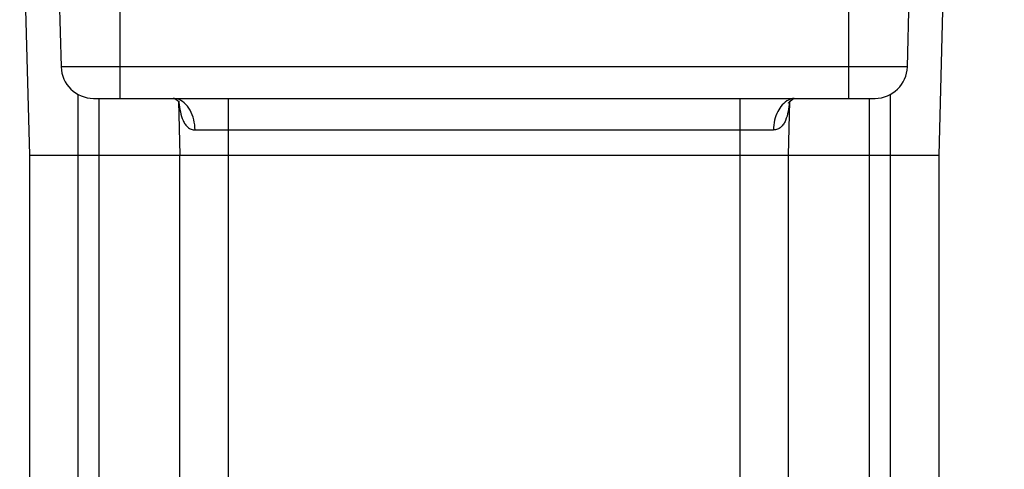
# Model space of a CAD drawing. Header units: inches. Extents: x 0 to 34, y 0 to 22.
# Tile 35 of 40: x 25.5 to 27.9, y 15.7 to 16.8. Entities that reach past the tile are written whole.
import ezdxf

# ---------------------------------------------------------------- set-up
doc = ezdxf.new("R2010")
doc.units = ezdxf.units.IN
doc.header["$LTSCALE"] = 1.87
doc.header["$MEASUREMENT"] = 0
doc.layers.get('0').update_dxf_attribs({"linetype": 'CONTINUOUS'})
doc.layers.add('DIMENSIONS', color=7, linetype='CONTINUOUS')
doc.styles.get("Standard").update_dxf_attribs({"font": 'txt', "width": 0.8})
doc.dimstyles.new('DIMSTYLE_1', dxfattribs={"dimtxt": 0.125, "dimasz": 0.18, "dimexe": 0.18, "dimexo": 0.0625, "dimgap": 0.09, "dimtad": 0, "dimtih": 1, "dimtoh": 1, "dimdec": 1, "dimdsep": 46, "dimtxsty": 'STANDARD', "dimblk": '_FILLED', "dimblk1": '_FILLED', "dimblk2": '_FILLED', "dimcen": 0.09, "dimadec": 0, "dimazin": 0, "dimtp": 0.1, "dimtm": 0.1, "dimtfac": 1, "dimtdec": 1, "dimtofl": 0, "dimtmove": 0, "dimatfit": 3, "dimldrblk": '_FILLED', "dimfxl": 1, "dimtolj": 1, "dimarcsym": 0})

# ---------------------------------------------------------------- blocks, each defined once
blk = doc.blocks.new('_FILLED')
at = {"color": 0, "linetype": 'BYBLOCK'}
blk.add_solid([(0, 0), (-1, 0.174), (-1, -0.174)], dxfattribs=at)
blk = doc.blocks.new('*D0')
at = {"layer": 'DIMENSIONS', "color": 2, "linetype": 'CONTINUOUS'}
for p, q in [((28.4955, 17.3308), (28.4955, 17.6908)), ((27.4654, 17.3308), (28.6205, 17.3308)), ((27.4654, 16.819), (28.6205, 16.819)), ((28.4955, 16.819), (28.4955, 16.4637)), ((28.4955, 16.4637), (28.613, 16.4637))]:
    blk.add_line(p, q, dxfattribs=at)
at = {"layer": 'DIMENSIONS', "color": 2, "linetype": 'CONTINUOUS', "xscale": 0.18, "yscale": 0.18, "zscale": 0.18}
for p, rotation in [((28.4955, 17.3308), 270), ((28.4955, 16.819), 90)]:
    blk.add_blockref('_FILLED', p, dxfattribs=dict(at, rotation=rotation))
at = {"layer": 'DIMENSIONS', "color": 2, "linetype": 'CONTINUOUS', "insert": (28.6755, 16.5262), "char_height": 0.125, "width": 1.6, "attachment_point": 1, "line_spacing_factor": 0.9}
blk.add_mtext('13{\\Ftxt.shx;\\W1.000000;\\H0.125000; }[.51]\\PMATING CONNECTOR', dxfattribs=at)

msp = doc.modelspace()

# ---------------------------------------------------------------- linework, layer by layer
at = {"color": 7, "linetype": 'CONTINUOUS'}
for p, q in [((25.7296, 16.6025), (25.7296, 17.6851)), ((27.5013, 17.6851), (27.5013, 16.6025)), ((25.4855, 17.3702), (25.5092, 16.4647)), ((25.5681, 17.3702), (25.5862, 16.6791)), ((27.6447, 16.6791), (27.6628, 17.3702)), ((27.7218, 16.4647), (27.7455, 17.3702)), ((27.6447, 16.6791), (25.5862, 16.6791)), ((25.6273, 14.1458), (25.6273, 16.6121)), ((25.6649, 16.6025), (27.566, 16.6025)), ((25.6785, 14.1458), (25.6785, 16.6025)), ((25.9934, 14.1458), (25.9934, 16.6025)), ((27.2375, 16.6025), (27.2375, 14.1458)), ((27.5525, 14.1458), (27.5525, 16.6025)), ((27.6037, 14.1458), (27.6037, 16.6121)), ((25.8719, 16.5954), (25.8753, 16.4647)), ((27.3556, 16.4647), (27.359, 16.5954)), ((25.912, 16.5258), (27.3189, 16.5258)), ((25.5092, 16.4647), (25.5092, 13.9647)), ((25.5092, 16.4647), (27.7218, 16.4647)), ((25.8753, 14.1458), (25.8753, 16.4647)), ((27.3556, 14.1458), (27.3556, 16.4647)), ((27.7218, 13.9647), (27.7218, 16.4647))]:
    msp.add_line(p, q, dxfattribs=at)
for points in [[(25.8583, 16.6025), (25.8598, 16.6022), (25.8635, 16.601), (25.8683, 16.5984), (25.8727, 16.5947), (25.8743, 16.5929)], [(27.3554, 16.591), (27.3558, 16.5917), (27.3595, 16.596), (27.3648, 16.5997)], [(27.3648, 16.5997), (27.3696, 16.6018), (27.3703, 16.602)]]:
    msp.add_lwpolyline(points, dxfattribs=at)
for centre, radius, start, end in [((25.6649, 16.6812), 0.0787, 181.5, 270), ((27.566, 16.6812), 0.0787, 270, 358.5), ((27.3726, 16.5649), 0.0376, 95.4626, 106.0754), ((26.1714, 16.6234), 0.3, 185.6618, 185.8846)]:
    msp.add_arc(centre, radius, start, end, dxfattribs=at)
for points, knots in [([(25.8687, 16.601), (25.8679, 16.6012), (25.8645, 16.6021), (25.861, 16.6025), (25.8585, 16.6025)], [0, 0, 0, 0, 0.25889, 1, 1, 1, 1]), ([(25.912, 16.5258), (25.9119, 16.5341), (25.9098, 16.5507), (25.9012, 16.5737), (25.8874, 16.5919), (25.8749, 16.5992), (25.8687, 16.601)], [0, 0, 0, 0, 0.26974, 0.543184, 0.791194, 1, 1, 1, 1]), ([(27.3555, 16.5984), (27.3441, 16.5928), (27.3301, 16.5758), (27.321, 16.5492), (27.3191, 16.5337), (27.3189, 16.5258)], [0, 0, 0, 0, 0.451679, 0.718512, 1, 1, 1, 1]), ([(25.8729, 16.5927), (25.8737, 16.5849), (25.8759, 16.5698), (25.8809, 16.5518), (25.8875, 16.5394), (25.8939, 16.5319), (25.9023, 16.5268), (25.9087, 16.5258), (25.912, 16.5258)], [0, 0, 0, 0, 0.278358, 0.538797, 0.659508, 0.773491, 0.884414, 1, 1, 1, 1]), ([(27.3581, 16.5937), (27.3573, 16.5858), (27.3552, 16.5706), (27.3502, 16.5523), (27.3436, 16.5397), (27.3372, 16.532), (27.3287, 16.5269), (27.3222, 16.5258), (27.3189, 16.5258)], [0, 0, 0, 0, 0.278517, 0.53912, 0.659823, 0.773944, 0.884619, 1, 1, 1, 1])]:
    msp.add_open_spline(points, degree=3, knots=knots, dxfattribs=at)
msp.add_open_spline([(27.3622, 16.601), (27.3599, 16.6003), (27.3576, 16.5995), (27.3555, 16.5984)], degree=3, dxfattribs=at)

# ---------------------------------------------------------------- dimensions: what is measured, and where the dimension line sits
at = {"layer": 'DIMENSIONS', "color": 2, "linetype": 'CONTINUOUS'}
dim = msp.add_linear_dim(base=(28.4955, 17.3308), p1=(27.4654, 16.819), p2=(27.4654, 17.3308), angle=90, text='<>\\PMATING CONNECTOR', dimstyle='DIMSTYLE_1', dxfattribs=at)
dim.commit()
dim.dimension.update_dxf_attribs({"geometry": '*D0', "text_midpoint": (29.4755, 16.3543), "dimtype": 160})

doc.saveas('drawing.dxf')
